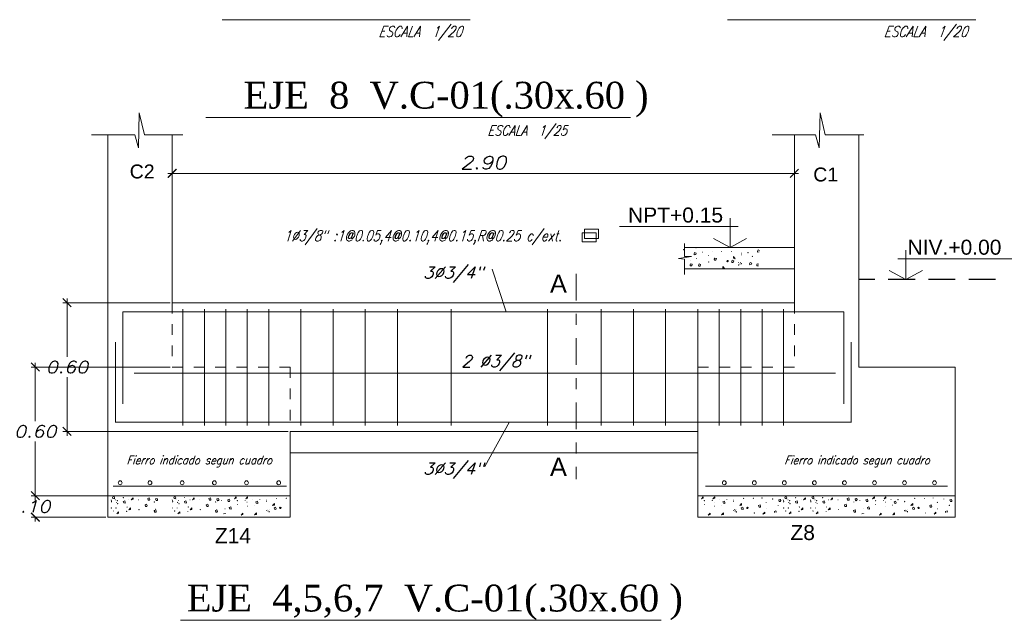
# Model space of a CAD drawing. Header units: metres. Extents: x -11 to 490, y -19 to 215.
# Tile 18 of 73: x 8.51 to 17.69, y 6.04 to 11.65. Entities that reach past the tile are written whole.
import ezdxf
from ezdxf.enums import TextEntityAlignment as Align

# ---------------------------------------------------------------- set-up
doc = ezdxf.new("R2010")
doc.units = ezdxf.units.M
for name, pattern in [('CONTINUA', [0]), ('DASHDOT2', [0.5, 0.25, -0.125, 0, -0.125]), ('DASHED2', [0.375, 0.25, -0.125]), ('HIDDEN', [0.375, 0.25, -0.125])]:
    doc.linetypes.add(name, pattern=pattern)
for name, color, linetype, lineweight in [('ARMADURA', 4, 'Continuous', 25), ('LAYER2', 1, 'Continuous', 20), ('MURO OK', 5, 'Continuous', 80), ('Pluma Nº 0.1', 1, 'Continuous', 9), ('TEXTO', 14, 'Continuous', 40)]:
    doc.layers.add(name, color=color, linetype=linetype, lineweight=lineweight)
for name, color, linetype in [('CIMENTACION', 7, 'Continuous'), ('Cimentación Corte', 2, 'Continuous'), ('ESTRIBOS', 3, 'DASHED2'), ('FIERRO', 5, 'Continuous'), ('LAYER1', 1, 'Continuous'), ('LAYER8', 21, 'Continuous')]:
    doc.layers.add(name, color=color, linetype=linetype)
doc.layers.add('PLUMA 0.8', color=7, linetype='Continuous', lineweight=80, true_color=0x2e2e2e)
doc.layers.add('VIGAS DE CIMENTACION', color=6, linetype='Continuous', lineweight=30, true_color=0xff00ff)
doc.styles.add('ARIALREG', font='arial.ttf')
doc.styles.add('DUTCHBI', font='dutchbi.ttf')
doc.styles.add('INDICACIONES', font='romans.shx', dxfattribs={"width": 1.2, "oblique": 15})
doc.styles.add('SANSSERIFBOLD', font='arial.ttf')
doc.styles.add('STYLE5', font='romans.shx', dxfattribs={"width": 0.8})
doc.styles.add('ZOILA', font='arial.ttf', dxfattribs={"oblique": 0.01})
doc.dimstyles.new('PLANTA-25', dxfattribs={"dimtxt": 0.085, "dimasz": 0.045, "dimexe": 0.04, "dimexo": 0.02, "dimgap": 0.018, "dimtad": 1, "dimtih": 1, "dimtoh": 1, "dimlfac": 0.5, "dimzin": 4, "dimdsep": 46, "dimtxsty": 'INDICACIONES', "dimblk": 'ARCHTICK', "dimcen": 0, "dimdle": 0.04, "dimclrd": 1, "dimclre": 1, "dimclrt": 3, "dimadec": 0, "dimazin": 0, "dimtfac": 1, "dimtmove": 2, "dimatfit": 3, "dimfxl": 1, "dimtolj": 1, "dimtzin": 4, "dimlwd": 5, "dimlwe": 5, "dimarcsym": 0})

# ---------------------------------------------------------------- blocks, each defined once
blk = doc.blocks.new('_ARCHTICK')
at = {"color": 0, "linetype": 'ByBlock', "const_width": 0.15}
blk.add_lwpolyline([(-0.5, -0.5), (0.5, 0.5)], dxfattribs=at)
blk = doc.blocks.new('*D397')
at = {"layer": 'Defpoints', "color": 0, "lineweight": 5, "ltscale": 0.25, "transparency": 16777216}
for p in [(9.9286, 8.4065), (8.6525, 7.2065), (9.9286, 7.2065)]:
    blk.add_point(p, dxfattribs=at)
at = {"layer": 'Pluma Nº 0.1', "color": 1, "lineweight": 5, "ltscale": 0.25, "transparency": 16777216}
for p, q in [((8.6525, 8.4465), (8.6525, 7.9015)), ((9.9086, 8.4065), (8.6125, 8.4065)), ((8.6525, 7.1665), (8.6525, 7.7115)), ((9.9086, 7.2065), (8.6125, 7.2065))]:
    blk.add_line(p, q, dxfattribs=at)
at = {"layer": 'Pluma Nº 0.1', "color": 1, "lineweight": 5, "ltscale": 0.25, "transparency": 16777216, "xscale": 0.08, "yscale": 0.08, "zscale": 0.08}
for p, rotation in [((8.6525, 8.4065), 90), ((8.6525, 7.2065), 270)]:
    blk.add_blockref('_ARCHTICK', p, dxfattribs=dict(at, rotation=rotation))
at = {"layer": 'Pluma Nº 0.1', "color": 3, "ltscale": 0.25, "transparency": 16777216, "insert": (8.6525, 7.8065), "char_height": 0.11, "attachment_point": 5, "style": 'INDICACIONES'}
blk.add_mtext('\\A1;0.60', dxfattribs=at)
blk = doc.blocks.new('*D398')
at = {"layer": 'Defpoints', "color": 0, "lineweight": 5, "ltscale": 0.25, "transparency": 16777216}
for p in [(9.9286, 9.0065), (8.948, 7.8065), (11.0286, 7.8065)]:
    blk.add_point(p, dxfattribs=at)
at = {"layer": 'Pluma Nº 0.1', "color": 1, "lineweight": 5, "ltscale": 0.25, "transparency": 16777216}
for p, q in [((9.9086, 9.0065), (8.908, 9.0065)), ((8.948, 9.0465), (8.948, 8.5015)), ((8.948, 7.7665), (8.948, 8.3115)), ((11.0086, 7.8065), (8.908, 7.8065))]:
    blk.add_line(p, q, dxfattribs=at)
at = {"layer": 'Pluma Nº 0.1', "color": 1, "lineweight": 5, "ltscale": 0.25, "transparency": 16777216, "xscale": 0.08, "yscale": 0.08, "zscale": 0.08}
for p, rotation in [((8.948, 9.0065), 90), ((8.948, 7.8065), 270)]:
    blk.add_blockref('_ARCHTICK', p, dxfattribs=dict(at, rotation=rotation))
at = {"layer": 'Pluma Nº 0.1', "color": 3, "ltscale": 0.25, "transparency": 16777216, "insert": (8.948, 8.4065), "char_height": 0.11, "attachment_point": 5, "style": 'INDICACIONES'}
blk.add_mtext('\\A1;0.60', dxfattribs=at)
blk = doc.blocks.new('*D399')
at = {"layer": 'Defpoints', "color": 0, "lineweight": 5, "ltscale": 0.25, "transparency": 16777216}
for p in [(9.3286, 7.2065), (8.6525, 7.0065), (9.3286, 7.0065)]:
    blk.add_point(p, dxfattribs=at)
at = {"layer": 'Pluma Nº 0.1', "color": 1, "lineweight": 5, "ltscale": 0.25, "transparency": 16777216}
for p, q in [((9.3086, 7.2065), (8.6125, 7.2065)), ((8.6525, 7.2465), (8.6525, 7.2015)), ((9.3086, 7.0065), (8.6125, 7.0065)), ((8.6525, 6.9665), (8.6525, 7.0115))]:
    blk.add_line(p, q, dxfattribs=at)
at = {"layer": 'Pluma Nº 0.1', "color": 1, "lineweight": 5, "ltscale": 0.25, "transparency": 16777216, "xscale": 0.08, "yscale": 0.08, "zscale": 0.08}
for p, rotation in [((8.6525, 7.2065), 90), ((8.6525, 7.0065), 270)]:
    blk.add_blockref('_ARCHTICK', p, dxfattribs=dict(at, rotation=rotation))
at = {"layer": 'Pluma Nº 0.1', "color": 3, "ltscale": 0.25, "transparency": 16777216, "insert": (8.6525, 7.1065), "char_height": 0.11, "attachment_point": 5, "style": 'INDICACIONES'}
blk.add_mtext('\\A1;.10', dxfattribs=at)
blk = doc.blocks.new('*D402')
at = {"layer": 'Defpoints', "color": 0, "lineweight": 5, "ltscale": 0.25, "transparency": 16777216}
for p in [(9.9286, 10.5709), (15.7286, 10.5709), (9.9286, 10.213)]:
    blk.add_point(p, dxfattribs=at)
at = {"layer": 'Pluma Nº 0.1', "color": 1, "lineweight": 5, "ltscale": 0.25, "transparency": 16777216}
for p, q in [((9.9286, 10.5509), (9.9286, 10.173)), ((15.7286, 10.5509), (15.7286, 10.173)), ((15.7686, 10.213), (9.8886, 10.213))]:
    blk.add_line(p, q, dxfattribs=at)
at = {"layer": 'Pluma Nº 0.1', "color": 1, "lineweight": 5, "ltscale": 0.25, "transparency": 16777216, "xscale": 0.08, "yscale": 0.08, "zscale": 0.08, "rotation": 180}
blk.add_blockref('_ARCHTICK', (9.9286, 10.213), dxfattribs=at)
at = {"layer": 'Pluma Nº 0.1', "color": 1, "lineweight": 5, "ltscale": 0.25, "transparency": 16777216, "xscale": 0.08, "yscale": 0.08, "zscale": 0.08}
blk.add_blockref('_ARCHTICK', (15.7286, 10.213), dxfattribs=at)
at = {"layer": 'Pluma Nº 0.1', "color": 3, "ltscale": 0.25, "transparency": 16777216, "insert": (12.8286, 10.313), "char_height": 0.12, "attachment_point": 5, "style": 'INDICACIONES'}
blk.add_mtext('\\A1;2.90', dxfattribs=at)

msp = doc.modelspace()

# ---------------------------------------------------------------- linework, layer by layer
at = {"layer": 'ARMADURA', "color": 1, "linetype": 'Continuous', "lineweight": 5}
for p, q in [((14.1994, 10.7347), (10.2416, 10.7347)), ((12.9121, 9.3194), (13.042, 8.9204)), ((12.8439, 7.4777), (13.0714, 7.8962)), ((14.4879, 6.0444), (10.0073, 6.0444))]:
    msp.add_line(p, q, dxfattribs=at)
at = {"layer": 'ARMADURA', "color": 4, "linetype": 'DASHDOT2', "lineweight": 5}
msp.add_line((13.6933, 9.2767), (13.6933, 7.3618), dxfattribs=at)
at = {"layer": 'CIMENTACION', "color": 9, "linetype": 'Continuous', "lineweight": 18}
for p, q in [((14.703, 9.5215), (15.7286, 9.5215)), ((14.703, 9.3215), (15.7286, 9.3215))]:
    msp.add_line(p, q, dxfattribs=at)
at = {"layer": 'CIMENTACION', "color": 8, "linetype": 'Continuous', "lineweight": 5}
for p, q in [((14.7988, 9.4752), (14.794, 9.4634)), ((14.794, 9.4634), (14.7956, 9.4539)), ((14.7956, 9.4539), (14.809, 9.4555)), ((14.8129, 9.4697), (14.7988, 9.4752)), ((14.809, 9.4555), (14.8129, 9.4697)), ((15.3895, 9.5001), (15.3847, 9.4883)), ((15.3847, 9.4883), (15.3863, 9.4788)), ((15.3863, 9.4788), (15.3997, 9.4804)), ((15.4036, 9.4946), (15.3895, 9.5001)), ((14.7614, 9.3705), (14.7567, 9.3587)), ((14.7756, 9.365), (14.7614, 9.3705)), ((14.7717, 9.3508), (14.7756, 9.365)), ((14.8399, 9.3682), (14.8352, 9.3564)), ((14.8541, 9.3627), (14.8399, 9.3682)), ((14.8502, 9.3485), (14.8541, 9.3627)), ((14.9869, 9.4231), (14.9821, 9.4112)), ((14.9821, 9.4112), (14.9837, 9.4018)), ((14.9837, 9.4018), (14.9971, 9.4034)), ((15.0011, 9.4175), (14.9869, 9.4231)), ((14.9971, 9.4034), (15.0011, 9.4175)), ((15.1489, 9.4025), (15.1442, 9.3907)), ((15.1442, 9.3907), (15.1457, 9.3812)), ((15.1457, 9.3812), (15.1592, 9.3828)), ((15.1631, 9.397), (15.1489, 9.4025)), ((15.1592, 9.3828), (15.1631, 9.397)), ((15.1602, 9.4219), (15.1602, 9.4361)), ((15.1602, 9.4361), (15.1772, 9.4172)), ((15.1772, 9.4172), (15.1602, 9.4219)), ((15.2101, 9.363), (15.2101, 9.364)), ((15.2101, 9.364), (15.2101, 9.364)), ((15.2278, 9.3797), (15.2268, 9.3807)), ((15.3163, 9.3817), (15.3116, 9.3699)), ((15.3116, 9.3699), (15.3131, 9.3604)), ((15.3305, 9.3762), (15.3163, 9.3817)), ((15.3265, 9.362), (15.3305, 9.3762)), ((15.3825, 9.3705), (15.3778, 9.3587)), ((15.3967, 9.365), (15.3825, 9.3705)), ((14.7567, 9.3587), (14.7583, 9.3492)), ((14.7583, 9.3492), (14.7717, 9.3508)), ((14.8352, 9.3564), (14.8368, 9.3469)), ((14.8368, 9.3469), (14.8502, 9.3485)), ((15.062, 9.3287), (15.062, 9.3428)), ((15.062, 9.3428), (15.079, 9.3239)), ((15.079, 9.3239), (15.062, 9.3287)), ((15.3131, 9.3604), (15.3265, 9.362)), ((15.3778, 9.3587), (15.3793, 9.3492)), ((15.3793, 9.3492), (15.3927, 9.3508))]:
    msp.add_line(p, q, dxfattribs=at)
at = {"layer": 'CIMENTACION', "color": 1, "linetype": 'HIDDEN', "lineweight": 5, "ltscale": 0.35}
for p, q in [((9.9286, 9.0065), (9.9286, 8.4065)), ((15.7286, 9.0065), (15.7286, 8.4065))]:
    msp.add_line(p, q, dxfattribs=at)
at = {"layer": 'CIMENTACION', "color": 9, "linetype": 'Continuous', "lineweight": 5}
for p, q in [((10.0286, 8.945), (10.0286, 7.8613)), ((10.2286, 8.945), (10.2286, 7.8613)), ((10.4286, 8.945), (10.4286, 7.8613)), ((10.6286, 8.945), (10.6286, 7.8613)), ((10.8286, 8.945), (10.8286, 7.8613)), ((11.1286, 8.945), (11.1286, 7.8613)), ((11.4286, 8.945), (11.4286, 7.8613)), ((11.7286, 8.945), (11.7286, 7.8613)), ((12.0286, 8.945), (12.0286, 7.8613)), ((12.5286, 8.945), (12.5286, 7.8613)), ((13.4286, 8.945), (13.4286, 7.8613)), ((13.9286, 8.945), (13.9286, 7.8613)), ((14.2286, 8.945), (14.2286, 7.8613)), ((14.5286, 8.945), (14.5286, 7.8613)), ((14.8286, 8.945), (14.8286, 7.8613)), ((15.0286, 8.945), (15.0286, 7.8613)), ((15.2286, 8.945), (15.2286, 7.8613)), ((15.4286, 8.945), (15.4286, 7.8613)), ((15.6286, 8.945), (15.6286, 7.8613))]:
    msp.add_line(p, q, dxfattribs=at)
at = {"layer": 'CIMENTACION', "color": 4, "linetype": 'Continuous', "lineweight": 5}
msp.add_line((9.5733, 8.3509), (16.113, 8.3509), dxfattribs=at)
at = {"layer": 'CIMENTACION', "color": 144, "linetype": 'Continuous', "lineweight": 9}
for p, q in [((9.3581, 7.1672), (9.3628, 7.1554)), ((9.3718, 7.1935), (9.386, 7.199)), ((9.3758, 7.1793), (9.3718, 7.1935)), ((9.3892, 7.1777), (9.3758, 7.1793)), ((9.386, 7.199), (9.3908, 7.1872)), ((9.3908, 7.1872), (9.3892, 7.1777)), ((9.564, 7.1878), (9.547, 7.1689)), ((9.547, 7.1689), (9.564, 7.1737)), ((9.564, 7.1737), (9.564, 7.1878)), ((9.7007, 7.1801), (9.7149, 7.1857)), ((9.7047, 7.166), (9.7007, 7.1801)), ((9.7181, 7.1644), (9.7047, 7.166)), ((9.7149, 7.1857), (9.7196, 7.1738)), ((9.7196, 7.1738), (9.7181, 7.1644)), ((9.7739, 7.1763), (9.7881, 7.1818)), ((9.7779, 7.1621), (9.7739, 7.1763)), ((9.7913, 7.1605), (9.7779, 7.1621)), ((9.7881, 7.1818), (9.7929, 7.17)), ((9.7929, 7.17), (9.7913, 7.1605)), ((9.9285, 7.1672), (9.9333, 7.1554)), ((9.9423, 7.1935), (9.9565, 7.199)), ((9.9462, 7.1793), (9.9423, 7.1935)), ((9.9596, 7.1777), (9.9462, 7.1793)), ((9.9565, 7.199), (9.9612, 7.1872)), ((9.9612, 7.1872), (9.9596, 7.1777)), ((10.1345, 7.1878), (10.1175, 7.1689)), ((10.1175, 7.1689), (10.1345, 7.1737)), ((10.1345, 7.1737), (10.1345, 7.1878)), ((10.2712, 7.1801), (10.2854, 7.1857)), ((10.2751, 7.166), (10.2712, 7.1801)), ((10.2885, 7.1644), (10.2751, 7.166)), ((10.2854, 7.1857), (10.2901, 7.1738)), ((10.2901, 7.1738), (10.2885, 7.1644)), ((10.3444, 7.1763), (10.3586, 7.1818)), ((10.3483, 7.1621), (10.3444, 7.1763)), ((10.3617, 7.1605), (10.3483, 7.1621)), ((10.3586, 7.1818), (10.3633, 7.17)), ((10.3633, 7.17), (10.3617, 7.1605)), ((10.4456, 7.1676), (10.4598, 7.1731)), ((10.4495, 7.1534), (10.4456, 7.1676)), ((10.4598, 7.1731), (10.4645, 7.1613)), ((10.4645, 7.1613), (10.4629, 7.1519)), ((10.5248, 7.1975), (10.5078, 7.1786)), ((10.5078, 7.1786), (10.5248, 7.1834)), ((10.5248, 7.1834), (10.5248, 7.1975)), ((10.6315, 7.1963), (10.6145, 7.1774)), ((10.6145, 7.1774), (10.6315, 7.1821)), ((10.6315, 7.1821), (10.6315, 7.1963)), ((14.8791, 7.1975), (14.862, 7.1786)), ((14.862, 7.1786), (14.8791, 7.1834)), ((14.8791, 7.1834), (14.8791, 7.1975)), ((14.9858, 7.1963), (14.9687, 7.1774)), ((14.9687, 7.1774), (14.9858, 7.1821)), ((14.9858, 7.1821), (14.9858, 7.1963)), ((15.583, 7.1669), (15.5972, 7.1725)), ((15.587, 7.1528), (15.583, 7.1669)), ((15.5972, 7.1725), (15.602, 7.1606)), ((15.602, 7.1606), (15.6004, 7.1512)), ((15.6256, 7.1672), (15.6303, 7.1554)), ((15.6393, 7.1935), (15.6535, 7.199)), ((15.6433, 7.1793), (15.6393, 7.1935)), ((15.6567, 7.1777), (15.6433, 7.1793)), ((15.6535, 7.199), (15.6582, 7.1872)), ((15.6582, 7.1872), (15.6567, 7.1777)), ((15.8315, 7.1878), (15.8145, 7.1689)), ((15.8145, 7.1689), (15.8315, 7.1737)), ((15.8315, 7.1737), (15.8315, 7.1878)), ((15.8785, 7.1672), (15.8833, 7.1554)), ((15.8923, 7.1935), (15.9065, 7.199)), ((15.8962, 7.1793), (15.8923, 7.1935)), ((15.9096, 7.1777), (15.8962, 7.1793)), ((15.9065, 7.199), (15.9112, 7.1872)), ((15.9112, 7.1872), (15.9096, 7.1777)), ((16.0845, 7.1878), (16.0675, 7.1689)), ((16.0675, 7.1689), (16.0845, 7.1737)), ((16.0845, 7.1737), (16.0845, 7.1878)), ((16.2212, 7.1801), (16.2354, 7.1857)), ((16.2251, 7.166), (16.2212, 7.1801)), ((16.2385, 7.1644), (16.2251, 7.166)), ((16.2354, 7.1857), (16.2401, 7.1738)), ((16.2401, 7.1738), (16.2385, 7.1644)), ((16.2944, 7.1763), (16.3086, 7.1818)), ((16.2983, 7.1621), (16.2944, 7.1763)), ((16.3117, 7.1605), (16.2983, 7.1621)), ((16.3086, 7.1818), (16.3133, 7.17)), ((16.3133, 7.17), (16.3117, 7.1605)), ((16.3956, 7.1676), (16.4098, 7.1731)), ((16.3995, 7.1534), (16.3956, 7.1676)), ((16.4098, 7.1731), (16.4145, 7.1613)), ((16.4145, 7.1613), (16.4129, 7.1519)), ((16.4748, 7.1975), (16.4578, 7.1786)), ((16.4578, 7.1786), (16.4748, 7.1834)), ((16.4748, 7.1834), (16.4748, 7.1975)), ((16.5815, 7.1963), (16.5645, 7.1774)), ((16.5645, 7.1774), (16.5815, 7.1821)), ((16.5815, 7.1821), (16.5815, 7.1963)), ((17.1788, 7.1669), (17.193, 7.1725)), ((17.1827, 7.1528), (17.1788, 7.1669)), ((17.193, 7.1725), (17.1977, 7.1606)), ((17.1977, 7.1606), (17.1961, 7.1512)), ((9.3628, 7.1554), (9.3612, 7.146)), ((9.472, 7.154), (9.4862, 7.1595)), ((9.476, 7.1398), (9.472, 7.154)), ((9.4894, 7.1383), (9.476, 7.1398)), ((9.4862, 7.1595), (9.491, 7.1477)), ((9.491, 7.1477), (9.4894, 7.1383)), ((9.541, 7.0934), (9.524, 7.0744)), ((9.524, 7.0744), (9.541, 7.0792)), ((9.541, 7.0792), (9.541, 7.0934)), ((9.6757, 7.1214), (9.6899, 7.1269)), ((9.6796, 7.1072), (9.6757, 7.1214)), ((9.693, 7.1057), (9.6796, 7.1072)), ((9.6899, 7.1269), (9.6946, 7.1151)), ((9.6946, 7.1151), (9.693, 7.1057)), ((9.7605, 7.0685), (9.7746, 7.074)), ((9.7644, 7.0543), (9.7605, 7.0685)), ((9.7746, 7.074), (9.7794, 7.0622)), ((9.9333, 7.1554), (9.9317, 7.146)), ((10.0425, 7.154), (10.0567, 7.1595)), ((10.0464, 7.1398), (10.0425, 7.154)), ((10.0598, 7.1383), (10.0464, 7.1398)), ((10.0567, 7.1595), (10.0614, 7.1477)), ((10.0614, 7.1477), (10.0598, 7.1383)), ((10.1115, 7.0934), (10.0944, 7.0744)), ((10.0944, 7.0744), (10.1115, 7.0792)), ((10.1115, 7.0792), (10.1115, 7.0934)), ((10.2461, 7.1214), (10.2603, 7.1269)), ((10.2501, 7.1072), (10.2461, 7.1214)), ((10.2635, 7.1057), (10.2501, 7.1072)), ((10.2603, 7.1269), (10.265, 7.1151)), ((10.265, 7.1151), (10.2635, 7.1057)), ((10.3309, 7.0685), (10.3451, 7.074)), ((10.3349, 7.0543), (10.3309, 7.0685)), ((10.3451, 7.074), (10.3498, 7.0622)), ((10.4629, 7.1519), (10.4495, 7.1534)), ((10.46, 7.0974), (10.4742, 7.1029)), ((10.464, 7.0832), (10.46, 7.0974)), ((10.4774, 7.0816), (10.464, 7.0832)), ((10.4742, 7.1029), (10.4789, 7.091)), ((10.4789, 7.091), (10.4774, 7.0816)), ((10.7084, 7.1505), (10.7226, 7.156)), ((10.7123, 7.1363), (10.7084, 7.1505)), ((10.7257, 7.1347), (10.7123, 7.1363)), ((10.7226, 7.156), (10.7273, 7.1442)), ((10.7273, 7.1442), (10.7257, 7.1347)), ((10.814, 7.077), (10.815, 7.078)), ((10.8816, 7.1334), (10.8645, 7.1145)), ((10.8645, 7.1145), (10.8816, 7.1192)), ((10.8787, 7.0942), (10.8928, 7.0997)), ((10.8826, 7.08), (10.8787, 7.0942)), ((10.8816, 7.1192), (10.8816, 7.1334)), ((10.896, 7.0785), (10.8826, 7.08)), ((10.8928, 7.0997), (10.8976, 7.0879)), ((10.8976, 7.0879), (10.896, 7.0785)), ((15.0626, 7.1505), (15.0768, 7.156)), ((15.0666, 7.1363), (15.0626, 7.1505)), ((15.08, 7.1347), (15.0666, 7.1363)), ((15.0768, 7.156), (15.0815, 7.1442)), ((15.0815, 7.1442), (15.08, 7.1347)), ((15.1682, 7.077), (15.1692, 7.078)), ((15.2358, 7.1334), (15.2188, 7.1145)), ((15.2188, 7.1145), (15.2358, 7.1192)), ((15.2329, 7.0942), (15.2471, 7.0997)), ((15.2368, 7.08), (15.2329, 7.0942)), ((15.2358, 7.1192), (15.2358, 7.1334)), ((15.2502, 7.0785), (15.2368, 7.08)), ((15.2471, 7.0997), (15.2518, 7.0879)), ((15.2518, 7.0879), (15.2502, 7.0785)), ((15.3949, 7.1148), (15.4091, 7.1203)), ((15.3989, 7.1006), (15.3949, 7.1148)), ((15.4123, 7.0991), (15.3989, 7.1006)), ((15.4091, 7.1203), (15.4138, 7.1085)), ((15.4138, 7.1085), (15.4123, 7.0991)), ((15.6004, 7.1512), (15.587, 7.1528)), ((15.6303, 7.1554), (15.6287, 7.146)), ((15.7395, 7.154), (15.7537, 7.1595)), ((15.7435, 7.1398), (15.7395, 7.154)), ((15.7569, 7.1383), (15.7435, 7.1398)), ((15.7537, 7.1595), (15.7584, 7.1477)), ((15.7584, 7.1477), (15.7569, 7.1383)), ((15.8085, 7.0934), (15.7915, 7.0744)), ((15.7915, 7.0744), (15.8085, 7.0792)), ((15.8085, 7.0792), (15.8085, 7.0934)), ((15.8833, 7.1554), (15.8817, 7.146)), ((15.9925, 7.154), (16.0067, 7.1595)), ((15.9964, 7.1398), (15.9925, 7.154)), ((16.0098, 7.1383), (15.9964, 7.1398)), ((16.0067, 7.1595), (16.0114, 7.1477)), ((16.0114, 7.1477), (16.0098, 7.1383)), ((16.0615, 7.0934), (16.0444, 7.0744)), ((16.0444, 7.0744), (16.0615, 7.0792)), ((16.0615, 7.0792), (16.0615, 7.0934)), ((16.1961, 7.1214), (16.2103, 7.1269)), ((16.2001, 7.1072), (16.1961, 7.1214)), ((16.2135, 7.1057), (16.2001, 7.1072)), ((16.2103, 7.1269), (16.215, 7.1151)), ((16.215, 7.1151), (16.2135, 7.1057)), ((16.2809, 7.0685), (16.2951, 7.074)), ((16.2849, 7.0543), (16.2809, 7.0685)), ((16.2951, 7.074), (16.2998, 7.0622)), ((16.4129, 7.1519), (16.3995, 7.1534)), ((16.41, 7.0974), (16.4242, 7.1029)), ((16.414, 7.0832), (16.41, 7.0974)), ((16.4274, 7.0816), (16.414, 7.0832)), ((16.4242, 7.1029), (16.4289, 7.091)), ((16.4289, 7.091), (16.4274, 7.0816)), ((16.6584, 7.1505), (16.6726, 7.156)), ((16.6623, 7.1363), (16.6584, 7.1505)), ((16.6757, 7.1347), (16.6623, 7.1363)), ((16.6726, 7.156), (16.6773, 7.1442)), ((16.6773, 7.1442), (16.6757, 7.1347)), ((16.764, 7.077), (16.765, 7.078)), ((16.8316, 7.1334), (16.8145, 7.1145)), ((16.8145, 7.1145), (16.8316, 7.1192)), ((16.8287, 7.0942), (16.8428, 7.0997)), ((16.8326, 7.08), (16.8287, 7.0942)), ((16.8316, 7.1192), (16.8316, 7.1334)), ((16.846, 7.0785), (16.8326, 7.08)), ((16.8428, 7.0997), (16.8476, 7.0879)), ((16.8476, 7.0879), (16.846, 7.0785)), ((16.9907, 7.1148), (17.0049, 7.1203)), ((16.9946, 7.1006), (16.9907, 7.1148)), ((17.008, 7.0991), (16.9946, 7.1006)), ((17.0049, 7.1203), (17.0096, 7.1085)), ((17.0096, 7.1085), (17.008, 7.0991)), ((17.1961, 7.1512), (17.1827, 7.1528)), ((9.4283, 7.0558), (9.4112, 7.0369)), ((9.4283, 7.0416), (9.4283, 7.0558)), ((9.7778, 7.0527), (9.7644, 7.0543)), ((9.7794, 7.0622), (9.7778, 7.0527)), ((9.9987, 7.0558), (9.9817, 7.0369)), ((9.9987, 7.0416), (9.9987, 7.0558)), ((10.3483, 7.0527), (10.3349, 7.0543)), ((10.3498, 7.0622), (10.3483, 7.0527)), ((10.4075, 7.0369), (10.4245, 7.0416)), ((10.5882, 7.0449), (10.5712, 7.026)), ((10.5712, 7.026), (10.5882, 7.0307)), ((10.5882, 7.0307), (10.5882, 7.0449)), ((10.7131, 7.0461), (10.696, 7.0272)), ((10.696, 7.0272), (10.7131, 7.0319)), ((10.7131, 7.0319), (10.7131, 7.0461)), ((10.8317, 7.0603), (10.8317, 7.0613)), ((10.8317, 7.0613), (10.8317, 7.0613)), ((14.9424, 7.0449), (14.9254, 7.026)), ((14.9254, 7.026), (14.9424, 7.0307)), ((14.9424, 7.0307), (14.9424, 7.0449)), ((15.0673, 7.0461), (15.0503, 7.0272)), ((15.0503, 7.0272), (15.0673, 7.0319)), ((15.0673, 7.0319), (15.0673, 7.0461)), ((15.1859, 7.0603), (15.1859, 7.0613)), ((15.1859, 7.0613), (15.1859, 7.0613)), ((15.4519, 7.0534), (15.4349, 7.0345)), ((15.4349, 7.0345), (15.4519, 7.0392)), ((15.4519, 7.0392), (15.4519, 7.0534)), ((15.5418, 7.0599), (15.556, 7.0654)), ((15.5458, 7.0457), (15.5418, 7.0599)), ((15.556, 7.0654), (15.5608, 7.0536)), ((15.6957, 7.0558), (15.6787, 7.0369)), ((15.6957, 7.0416), (15.6957, 7.0558)), ((15.9487, 7.0558), (15.9317, 7.0369)), ((15.9487, 7.0416), (15.9487, 7.0558)), ((16.2983, 7.0527), (16.2849, 7.0543)), ((16.2998, 7.0622), (16.2983, 7.0527)), ((16.3575, 7.0369), (16.3745, 7.0416)), ((16.5382, 7.0449), (16.5212, 7.026)), ((16.5212, 7.026), (16.5382, 7.0307)), ((16.5382, 7.0307), (16.5382, 7.0449)), ((16.6631, 7.0461), (16.646, 7.0272)), ((16.646, 7.0272), (16.6631, 7.0319)), ((16.6631, 7.0319), (16.6631, 7.0461)), ((16.7817, 7.0603), (16.7817, 7.0613)), ((16.7817, 7.0613), (16.7817, 7.0613)), ((17.0477, 7.0534), (17.0306, 7.0345)), ((17.0306, 7.0345), (17.0477, 7.0392)), ((17.0477, 7.0392), (17.0477, 7.0534)), ((17.1376, 7.0599), (17.1518, 7.0654)), ((17.1415, 7.0457), (17.1376, 7.0599)), ((17.1518, 7.0654), (17.1565, 7.0536))]:
    msp.add_line(p, q, dxfattribs=at)
at = {"layer": 'CIMENTACION', "color": 1, "linetype": 'HIDDEN', "lineweight": 5, "ltscale": 0.35}
for points in [[(9.9286, 8.4065), (11.0286, 8.4065), (11.0286, 7.8065)], [(14.8286, 7.8065), (14.8286, 8.4065), (15.7286, 8.4065)]]:
    msp.add_lwpolyline(points, dxfattribs=at)
at = {"layer": 'CIMENTACION', "color": 1, "linetype": 'Continuous', "lineweight": 5}
msp.add_circle((14.6961, 9.501), 0.000981, dxfattribs=at)
at = {"layer": 'CIMENTACION', "color": 8, "linetype": 'Continuous', "lineweight": 5}
for centre, radius in [((14.8106, 9.5183), 0.000981), ((14.8702, 9.4785), 0.000981), ((14.9688, 9.4876), 0.000981), ((15.0495, 9.4857), 0.000981), ((15.141, 9.4847), 0.000981), ((15.2344, 9.4536), 0.000981), ((15.2363, 9.4682), 0.000981), ((15.2967, 9.473), 0.000981), ((14.7633, 9.3963), 0.000237), ((14.8185, 9.4189), 0.000981), ((14.9298, 9.4467), 0.000981), ((14.9298, 9.3872), 0.000981), ((15.1055, 9.3952), 0.0065), ((15.2082, 9.38), 0.000237), ((15.218, 9.3745), 0.000239), ((15.222, 9.3664), 0.000981), ((15.2344, 9.37), 0.000981), ((15.3372, 9.4381), 0.000981), ((15.2089, 9.3581), 0.000981)]:
    msp.add_circle(centre, radius, dxfattribs=at)
at = {"layer": 'CIMENTACION', "color": 144, "linetype": 'Continuous', "lineweight": 9}
for centre, radius in [((9.4007, 7.1678), 0.000981), ((9.4166, 7.1599), 0.000981), ((9.4723, 7.1877), 0.000981), ((9.5239, 7.1678), 0.000981), ((9.6154, 7.1678), 0.000981), ((9.7823, 7.1599), 0.000981), ((9.9712, 7.1678), 0.000981), ((9.9871, 7.1599), 0.000981), ((10.0427, 7.1877), 0.000981), ((10.0944, 7.1678), 0.000981), ((10.1858, 7.1678), 0.000981), ((10.3528, 7.1599), 0.000981), ((10.3885, 7.1599), 0.000981), ((10.5356, 7.1599), 0.000981), ((10.6089, 7.1625), 0.000981), ((10.6799, 7.1713), 0.000981), ((10.7451, 7.1703), 0.000981), ((10.8054, 7.1654), 0.000981), ((10.9008, 7.1819), 0.000981), ((10.9922, 7.1829), 0.000981), ((14.8898, 7.1599), 0.000981), ((14.9631, 7.1625), 0.000981), ((15.0342, 7.1713), 0.000981), ((15.0993, 7.1703), 0.000981), ((15.1597, 7.1654), 0.000981), ((15.255, 7.1819), 0.000981), ((15.3465, 7.1829), 0.000981), ((15.4272, 7.1849), 0.000981), ((15.5258, 7.1758), 0.000981), ((15.6682, 7.1678), 0.000981), ((15.6841, 7.1599), 0.000981), ((15.7398, 7.1877), 0.000981), ((15.7914, 7.1678), 0.000981), ((15.9212, 7.1678), 0.000981), ((15.9371, 7.1599), 0.000981), ((15.9927, 7.1877), 0.000981), ((16.0444, 7.1678), 0.000981), ((16.1358, 7.1678), 0.000981), ((16.3028, 7.1599), 0.000981), ((16.3385, 7.1599), 0.000981), ((16.4856, 7.1599), 0.000981), ((16.5589, 7.1625), 0.000981), ((16.6299, 7.1713), 0.000981), ((16.6951, 7.1703), 0.000981), ((16.7554, 7.1654), 0.000981), ((16.8508, 7.1819), 0.000981), ((16.9422, 7.1829), 0.000981), ((17.023, 7.1849), 0.000981), ((17.1216, 7.1758), 0.000981), ((9.361, 7.0924), 0.000981), ((9.4047, 7.0924), 0.000981), ((9.4087, 7.144), 0.000981), ((9.4206, 7.1321), 0.000981), ((9.508, 7.1003), 0.000981), ((9.6193, 7.0765), 0.000981), ((9.7624, 7.148), 0.000981), ((9.7744, 7.0805), 0.000981), ((9.9314, 7.0924), 0.000981), ((9.9752, 7.0924), 0.000981), ((9.9791, 7.144), 0.000981), ((9.9911, 7.1321), 0.000981), ((10.0785, 7.1003), 0.000981), ((10.1898, 7.0765), 0.000981), ((10.3329, 7.148), 0.000981), ((10.3448, 7.0805), 0.000981), ((10.4203, 7.0844), 0.000981), ((10.5356, 7.1241), 0.000981), ((10.6264, 7.146), 0.000981), ((10.6283, 7.109), 0.000981), ((10.6922, 7.1181), 0.000981), ((10.8074, 7.1508), 0.000981), ((10.8074, 7.0672), 0.000981), ((10.8238, 7.0718), 0.000239), ((10.8336, 7.0772), 0.000237), ((10.9363, 7.0925), 0.0065), ((14.8898, 7.1241), 0.000981), ((14.9806, 7.146), 0.000981), ((14.9826, 7.109), 0.000981), ((15.0465, 7.1181), 0.000981), ((15.1616, 7.1508), 0.000981), ((15.1616, 7.0672), 0.000981), ((15.178, 7.0718), 0.000239), ((15.1878, 7.0772), 0.000237), ((15.2905, 7.0925), 0.0065), ((15.4662, 7.144), 0.000981), ((15.4662, 7.0844), 0.000981), ((15.5775, 7.1162), 0.000981), ((15.6285, 7.0924), 0.000981), ((15.6722, 7.0924), 0.000981), ((15.6762, 7.144), 0.000981), ((15.6881, 7.1321), 0.000981), ((15.7755, 7.1003), 0.000981), ((15.8814, 7.0924), 0.000981), ((15.9252, 7.0924), 0.000981), ((15.9291, 7.144), 0.000981), ((15.9411, 7.1321), 0.000981), ((16.0285, 7.1003), 0.000981), ((16.1398, 7.0765), 0.000981), ((16.2829, 7.148), 0.000981), ((16.2948, 7.0805), 0.000981), ((16.3703, 7.0844), 0.000981), ((16.4856, 7.1241), 0.000981), ((16.5764, 7.146), 0.000981), ((16.5783, 7.109), 0.000981), ((16.6422, 7.1181), 0.000981), ((16.7574, 7.1508), 0.000981), ((16.7574, 7.0672), 0.000981), ((16.7738, 7.0718), 0.000239), ((16.7836, 7.0772), 0.000237), ((16.8863, 7.0925), 0.0065), ((17.0619, 7.144), 0.000981), ((17.0619, 7.0844), 0.000981), ((17.1732, 7.1162), 0.000981), ((9.3808, 7.0646), 0.000981), ((9.5041, 7.0606), 0.000981), ((9.7624, 7.0646), 0.000981), ((9.9513, 7.0646), 0.000981), ((10.0745, 7.0606), 0.000981), ((10.3329, 7.0646), 0.000981), ((10.4288, 7.0407), 0.000981), ((10.8197, 7.0637), 0.000981), ((10.8328, 7.0553), 0.000981), ((15.174, 7.0637), 0.000981), ((15.1871, 7.0553), 0.000981), ((15.3554, 7.0447), 0.000981), ((15.6483, 7.0646), 0.000981), ((15.7716, 7.0606), 0.000981), ((15.9013, 7.0646), 0.000981), ((16.0245, 7.0606), 0.000981), ((16.2829, 7.0646), 0.000981), ((16.3788, 7.0407), 0.000981), ((16.7697, 7.0637), 0.000981), ((16.7828, 7.0553), 0.000981), ((16.9512, 7.0447), 0.000981)]:
    msp.add_circle(centre, radius, dxfattribs=at)
at = {"layer": 'Cimentación Corte', "color": 1, "linetype": 'Continuous', "lineweight": 5}
for p, q in [((10.3934, 11.6462), (12.7076, 11.6462)), ((15.105, 11.6462), (17.4192, 11.6462))]:
    msp.add_line(p, q, dxfattribs=at)
at = {"layer": 'ESTRIBOS', "color": 9, "linetype": 'Continuous', "lineweight": 5}
for points in [[(13.8817, 9.6592), (13.7506, 9.6592), (13.7506, 9.5733), (13.8817, 9.5733)], [(13.9021, 9.692), (13.7711, 9.692), (13.7711, 9.606), (13.9021, 9.606)]]:
    msp.add_lwpolyline(points, close=True, dxfattribs=at)
at = {"layer": 'FIERRO', "color": 4, "linetype": 'Continuous', "lineweight": 5}
for p, q in [((9.4686, 8.0632), (9.4686, 8.9225)), ((16.1886, 8.9215), (9.4686, 8.9215)), ((16.1886, 8.0632), (16.1886, 8.9215)), ((9.3986, 7.8905), (9.3986, 8.6376)), ((16.2586, 7.8905), (16.2586, 8.6376)), ((16.2586, 7.8915), (9.3986, 7.8915))]:
    msp.add_line(p, q, dxfattribs=at)
at = {"layer": 'FIERRO', "color": 4, "linetype": 'Continuous', "lineweight": 20}
for p, q in [((10.9938, 7.2963), (9.3786, 7.2963)), ((17.1574, 7.2963), (14.8992, 7.2963))]:
    msp.add_line(p, q, dxfattribs=at)
for centre in [(9.4431, 7.3273), (9.721, 7.3273), (10.0218, 7.3273), (10.3217, 7.3273), (10.6214, 7.3273), (10.9215, 7.3273), (15.0752, 7.3273), (15.3552, 7.3273), (15.6352, 7.3273), (15.9152, 7.3273), (16.1952, 7.3273), (16.4752, 7.3273), (16.7552, 7.3273), (17.0352, 7.3273)]:
    msp.add_circle(centre, 0.018, dxfattribs=at)
at = {"layer": 'LAYER1', "color": 1, "linetype": 'CONTINUA', "lineweight": 5}
for p, q in [((9.6131, 10.452), (9.6217, 10.7784)), ((9.6217, 10.7784), (9.6695, 10.5709)), ((15.9596, 10.452), (15.9682, 10.7784)), ((15.9682, 10.7784), (16.0161, 10.5709)), ((9.1751, 10.5709), (9.5788, 10.5709)), ((9.5788, 10.5709), (9.6131, 10.452)), ((10.0286, 10.5709), (9.6695, 10.5709)), ((15.5217, 10.5709), (15.9253, 10.5709)), ((15.9253, 10.5709), (15.9596, 10.452)), ((16.3752, 10.5709), (16.0161, 10.5709))]:
    msp.add_line(p, q, dxfattribs=at)
at = {"layer": 'MURO OK', "color": 1, "linetype": 'Continuous', "lineweight": 5}
for p, q in [((15.1288, 9.7957), (15.1288, 9.5215)), ((14.0997, 9.7171), (15.2035, 9.7171)), ((14.703, 9.5584), (14.703, 9.4361)), ((16.7676, 9.4957), (16.7676, 9.2215)), ((14.7682, 9.4361), (14.6495, 9.4184)), ((14.6495, 9.4184), (14.703, 9.4125)), ((14.703, 9.4361), (14.7682, 9.4361)), ((14.703, 9.4125), (14.703, 9.2697)), ((17.7966, 9.4171), (16.6928, 9.4171))]:
    msp.add_line(p, q, dxfattribs=at)
at = {"layer": 'MURO OK', "color": 3, "linetype": 'Continuous', "lineweight": 5}
for p, q in [((15.1288, 9.5215), (14.9749, 9.6068)), ((15.1288, 9.5215), (15.2827, 9.6068)), ((16.7676, 9.2215), (16.6137, 9.3068)), ((16.7676, 9.2215), (16.9215, 9.3068))]:
    msp.add_line(p, q, dxfattribs=at)
at = {"layer": 'MURO OK', "color": 4, "linetype": 'HIDDEN', "lineweight": 25}
msp.add_line((17.604, 9.2215), (16.3286, 9.2215), dxfattribs=at)
at = {"layer": 'VIGAS DE CIMENTACION', "color": 3, "linetype": 'Continuous', "lineweight": 18}
for p, q in [((9.3286, 10.5721), (9.3286, 7.2065)), ((9.9286, 10.5721), (9.9286, 9.0065)), ((15.7286, 10.5721), (15.7286, 9.0065)), ((16.3286, 10.5721), (16.3286, 9.0065)), ((15.7286, 9.0065), (9.9286, 9.0065)), ((16.3286, 9.0065), (16.3286, 8.4065)), ((14.8286, 7.8065), (11.0286, 7.8065))]:
    msp.add_line(p, q, dxfattribs=at)
at = {"layer": 'VIGAS DE CIMENTACION', "color": 251, "linetype": 'Continuous', "lineweight": 5}
msp.add_line((14.8286, 7.6065), (11.0286, 7.6065), dxfattribs=at)
at = {"layer": 'VIGAS DE CIMENTACION', "color": 3, "linetype": 'Continuous', "lineweight": 18}
for points in [[(16.3286, 8.4065), (17.2286, 8.4065), (17.2286, 7.8065)], [(11.0286, 7.8065), (11.0286, 7.2065), (9.3286, 7.2065)], [(17.2286, 7.8065), (17.2286, 7.2065), (14.8286, 7.2065), (14.8286, 7.8065)]]:
    msp.add_lwpolyline(points, dxfattribs=at)
at = {"layer": 'VIGAS DE CIMENTACION', "color": 8, "linetype": 'Continuous', "lineweight": 5}
for points in [[(11.0286, 7.2065), (9.3286, 7.2065), (9.3286, 7.0065), (11.0286, 7.0065)], [(17.2286, 7.2065), (14.8286, 7.2065), (14.8286, 7.0065), (17.2286, 7.0065)]]:
    msp.add_lwpolyline(points, close=True, dxfattribs=at)

# ---------------------------------------------------------------- texts
at = {"color": 2, "style": 'STYLE5', "oblique": 20, "width": 0.8}
for p in [(12.2395, 11.5857), (16.9511, 11.5857)]:
    msp.add_text('ESCALA  1/20', height=0.1, dxfattribs=at).set_placement(p, align=Align.TOP_CENTER)
at = {"layer": 'LAYER2', "color": 7, "linetype": 'Continuous'}
for s, height, style, p in [('EJE  8  V.C-01(.30x.60 )', 0.25, 'DUTCHBI', (10.5942, 10.8171)), ('A', 0.17, 'ARIALREG', (13.45, 9.0987)), ('A', 0.17, 'ARIALREG', (13.45, 7.3904)), ('EJE  4,5,6,7  V.C-01(.30x.60 )', 0.25, 'DUTCHBI', (10.0639, 6.1268))]:
    msp.add_text(s, height=height, dxfattribs=dict(at, style=style)).set_placement(p)
at = {"layer": 'LAYER2', "color": 4, "linetype": 'Continuous', "style": 'ARIALREG'}
for s, p in [('NPT+0.15', (14.1781, 9.7543)), ('NIV.+0.00', (16.7835, 9.4543))]:
    msp.add_text(s, height=0.14, dxfattribs=at).set_placement(p)
at = {"layer": 'LAYER8', "color": 1, "style": 'SANSSERIFBOLD'}
for s, p in [('Z14', (10.3261, 6.7639)), ('Z8', (15.6919, 6.793))]:
    msp.add_text(s, height=0.14, dxfattribs=at).set_placement(p)
at = {"layer": 'PLUMA 0.8', "color": 4, "linetype": 'Continuous', "lineweight": 25, "style": 'ZOILA', "oblique": 0.01}
for s, p in [('C2', (9.6483, 10.1656)), ('C1', (16.0207, 10.1372))]:
    msp.add_text(s, height=0.13, dxfattribs=at).set_placement(p, align=Align.CENTER)
at = {"layer": 'TEXTO', "color": 2, "linetype": 'Continuous', "lineweight": 9, "ltscale": 8, "style": 'STYLE5', "oblique": 18, "width": 0.8}
msp.add_text('ESCALA  1/25', height=0.095, rotation=0.00001, dxfattribs=at).set_placement((13.2383, 10.6602), align=Align.TOP_CENTER)
at = {"layer": 'TEXTO', "color": 2, "linetype": 'Continuous', "lineweight": 5, "ltscale": 8, "style": 'STYLE5', "oblique": 18}
for s, height, width, p in [('1Ø3/8" :1@0.05,4@0.10,4@0.15,R@0.25 c/ext.', 0.1, 0.8, (12.2638, 9.6808)), ('Fierro indicado segun cuadro', 0.08, 0.85, (10.1804, 7.5792)), ('Fierro indicado segun cuadro', 0.08, 0.85, (16.3127, 7.5792))]:
    msp.add_text(s, height=height, rotation=0.00001, dxfattribs=dict(at, width=width)).set_placement(p, align=Align.TOP_CENTER)
at = {"layer": 'TEXTO', "color": 3, "linetype": 'Continuous', "lineweight": 9, "ltscale": 8, "style": 'STYLE5', "oblique": 18}
for s, p in [('3Ø3/4"', (12.5464, 9.3421)), ('2 Ø3/8" ', (12.9764, 8.5168)), ('3Ø3/4"', (12.5464, 7.5138))]:
    msp.add_text(s, height=0.11, rotation=359.99999, dxfattribs=at).set_placement(p, align=Align.TOP_CENTER)

# ---------------------------------------------------------------- dimensions: what is measured, and where the dimension line sits
at = {"layer": 'Pluma Nº 0.1', "ltscale": 0.25}
dim = msp.add_linear_dim(base=(9.9286, 10.213), p1=(15.7286, 10.5709), p2=(9.9286, 10.5709), angle=180, dimstyle='PLANTA-25', override={"dimtxt": 0.12, "dimasz": 0.08, "dimgap": 0.04}, dxfattribs=at)
dim.commit()
dim.dimension.update_dxf_attribs({"geometry": '*D402', "text_midpoint": (12.8286, 10.313)})
dim = msp.add_linear_dim(base=(8.948, 7.8065), p1=(9.9286, 9.0065), p2=(11.0286, 7.8065), angle=90, text='0.60', dimstyle='PLANTA-25', override={"dimtxt": 0.11, "dimasz": 0.08, "dimgap": 0.04}, dxfattribs=at)
dim.commit()
dim.dimension.update_dxf_attribs({"geometry": '*D398', "text_midpoint": (8.948, 8.4065)})
dim = msp.add_aligned_dim(p1=(9.9286, 8.4065), p2=(9.9286, 7.2065), distance=-1.2761, text='0.60', dimstyle='PLANTA-25', override={"dimtxt": 0.11, "dimasz": 0.08, "dimgap": 0.04}, dxfattribs=at)
dim.commit()
dim.dimension.update_dxf_attribs({"geometry": '*D397', "text_midpoint": (8.6525, 7.8065)})
dim = msp.add_linear_dim(base=(8.6525, 7.0065), p1=(9.3286, 7.2065), p2=(9.3286, 7.0065), angle=90, dimstyle='PLANTA-25', override={"dimtxt": 0.11, "dimasz": 0.08, "dimgap": 0.04}, dxfattribs=at)
dim.commit()
dim.dimension.update_dxf_attribs({"geometry": '*D399', "text_midpoint": (8.6525, 7.1065), "dimtype": 160})

doc.saveas('drawing.dxf')
